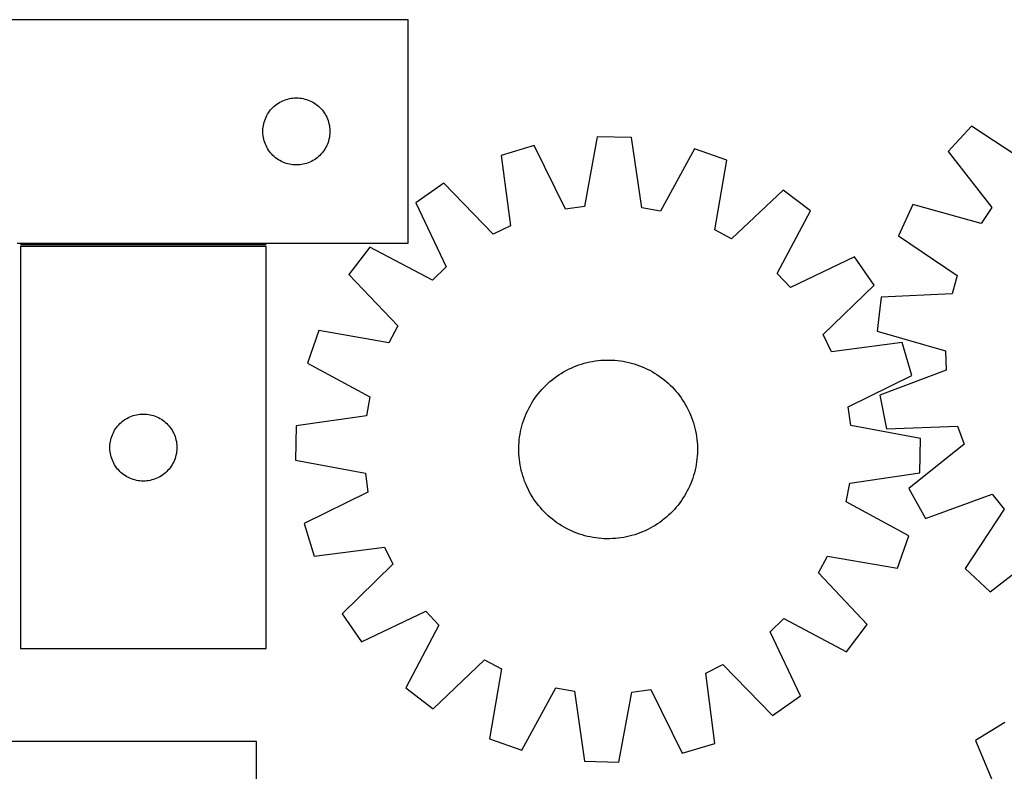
# Model space of a CAD drawing. Header units: millimetres. Extents: x 7 to 1493, y 7 to 2993.
# Tile 11 of 14: x 604 to 1045, y 2655 to 2991. Entities that reach past the tile are written whole.
import ezdxf

# ---------------------------------------------------------------- set-up
doc = ezdxf.new("R2010")
doc.units = ezdxf.units.MM
doc.layers.add('COMMON', color=5, linetype='CONTINUOUS', true_color=0x0000ff)
doc.layers.add('CUT', color=7, linetype='CONTINUOUS', true_color=0x000000)

msp = doc.modelspace()

# ---------------------------------------------------------------- linework, layer by layer
at = {"layer": 'COMMON'}
msp.add_line((714.416839, 2890.307396), (604.416839, 2890.307396), dxfattribs=at)
at = {"layer": 'CUT'}
for p, q in [((777.916838, 2991.057396), (527.916838, 2991.057396)), ((777.916838, 2891.057396), (777.916838, 2991.057396)), ((719.225522, 2953.282821), (719.866395, 2953.714029)), ((719.866395, 2953.714029), (720.528617, 2954.111675)), ((720.528617, 2954.111675), (721.210431, 2954.474702)), ((721.210431, 2954.474702), (721.91003, 2954.802149)), ((721.91003, 2954.802149), (722.625557, 2955.093148)), ((722.625557, 2955.093148), (723.355116, 2955.346927)), ((723.355116, 2955.346927), (724.096771, 2955.562812)), ((724.096771, 2955.562812), (724.848557, 2955.740231)), ((724.848557, 2955.740231), (725.60848, 2955.878714)), ((725.60848, 2955.878714), (726.374523, 2955.977894)), ((726.374523, 2955.977894), (727.144657, 2956.037507)), ((727.144657, 2956.037507), (727.916838, 2956.057396)), ((727.916838, 2956.057396), (728.68902, 2956.037507)), ((728.68902, 2956.037507), (729.459153, 2955.977894)), ((729.459153, 2955.977894), (730.225197, 2955.878714)), ((730.225197, 2955.878714), (730.985119, 2955.740231)), ((730.985119, 2955.740231), (731.736905, 2955.562812)), ((731.736905, 2955.562812), (732.478561, 2955.346927)), ((732.478561, 2955.346927), (733.208119, 2955.093148)), ((733.208119, 2955.093148), (733.923647, 2954.802149)), ((733.923647, 2954.802149), (734.623245, 2954.474702)), ((734.623245, 2954.474702), (735.305059, 2954.111675)), ((735.305059, 2954.111675), (735.967281, 2953.714029)), ((735.967281, 2953.714029), (736.608155, 2953.282821)), ((715.057119, 2948.779288), (715.471683, 2949.431052)), ((715.471683, 2949.431052), (715.91925, 2950.06061)), ((715.91925, 2950.06061), (716.398632, 2950.666294)), ((716.398632, 2950.666294), (716.908558, 2951.246496)), ((716.908558, 2951.246496), (717.447676, 2951.799679)), ((717.447676, 2951.799679), (718.014556, 2952.324375)), ((718.014556, 2952.324375), (718.607696, 2952.819193)), ((718.607696, 2952.819193), (719.225522, 2953.282821)), ((736.608155, 2953.282821), (737.22598, 2952.819193)), ((737.22598, 2952.819193), (737.81912, 2952.324375)), ((737.81912, 2952.324375), (738.386001, 2951.799679)), ((738.386001, 2951.799679), (738.925119, 2951.246496)), ((738.925119, 2951.246496), (739.435045, 2950.666294)), ((739.435045, 2950.666294), (739.914427, 2950.06061)), ((739.914427, 2950.06061), (740.361993, 2949.431052)), ((740.361993, 2949.431052), (740.776558, 2948.779288)), ((713.317873, 2944.502712), (713.51459, 2945.24968)), ((713.51459, 2945.24968), (713.7495, 2945.985532)), ((713.7495, 2945.985532), (714.021979, 2946.708314)), ((714.021979, 2946.708314), (714.331304, 2947.416112)), ((714.331304, 2947.416112), (714.676656, 2948.107047)), ((714.676656, 2948.107047), (715.057119, 2948.779288)), ((740.776558, 2948.779288), (741.15702, 2948.107047)), ((741.15702, 2948.107047), (741.502372, 2947.416112)), ((741.502372, 2947.416112), (741.811698, 2946.708314)), ((741.811698, 2946.708314), (742.084177, 2945.985532)), ((742.084177, 2945.985532), (742.319086, 2945.24968)), ((742.319086, 2945.24968), (742.515804, 2944.502712)), ((712.921811, 2941.443615), (712.961575, 2942.215028)), ((712.921811, 2940.671177), (712.921811, 2941.443615)), ((712.961575, 2939.899764), (712.921811, 2940.671177)), ((712.961575, 2942.215028), (713.040998, 2942.983371)), ((713.040998, 2942.983371), (713.159869, 2943.746607)), ((713.159869, 2943.746607), (713.317873, 2944.502712)), ((742.515804, 2944.502712), (742.673807, 2943.746607)), ((742.673807, 2943.746607), (742.792678, 2942.983371)), ((742.792678, 2942.983371), (742.872101, 2942.215028)), ((742.872101, 2942.215028), (742.911865, 2941.443615)), ((742.911865, 2940.671177), (742.872101, 2939.899764)), ((742.911865, 2941.443615), (742.911865, 2940.671177)), ((1030.190502, 2943.370083), (1019.756752, 2932.062236)), ((1056.714523, 2925.892925), (1030.190502, 2943.370083)), ((713.040998, 2939.131421), (712.961575, 2939.899764)), ((713.159869, 2938.368185), (713.040998, 2939.131421)), ((713.317873, 2937.61208), (713.159869, 2938.368185)), ((713.51459, 2936.865111), (713.317873, 2937.61208)), ((713.7495, 2936.12926), (713.51459, 2936.865111)), ((714.021979, 2935.406478), (713.7495, 2936.12926)), ((742.084177, 2936.12926), (741.811698, 2935.406478)), ((742.319086, 2936.865111), (742.084177, 2936.12926)), ((742.515804, 2937.61208), (742.319086, 2936.865111)), ((742.673807, 2938.368185), (742.515804, 2937.61208)), ((742.792678, 2939.131421), (742.673807, 2938.368185)), ((742.872101, 2939.899764), (742.792678, 2939.131421)), ((862.640715, 2938.651846), (856.861455, 2907.417652)), ((878.023575, 2938.338549), (862.640715, 2938.651846)), ((882.5263, 2906.894945), (878.023575, 2938.338549)), ((714.331304, 2934.69868), (714.021979, 2935.406478)), ((714.676656, 2934.007745), (714.331304, 2934.69868)), ((715.057119, 2933.335504), (714.676656, 2934.007745)), ((715.471683, 2932.68374), (715.057119, 2933.335504)), ((715.91925, 2932.054182), (715.471683, 2932.68374)), ((716.398632, 2931.448498), (715.91925, 2932.054182)), ((716.908558, 2930.868296), (716.398632, 2931.448498)), ((739.435045, 2931.448498), (738.925119, 2930.868296)), ((739.914427, 2932.054182), (739.435045, 2931.448498)), ((740.361993, 2932.68374), (739.914427, 2932.054182)), ((740.776558, 2933.335504), (740.361993, 2932.68374)), ((741.15702, 2934.007745), (740.776558, 2933.335504)), ((741.502372, 2934.69868), (741.15702, 2934.007745)), ((741.811698, 2935.406478), (741.502372, 2934.69868)), ((834.368165, 2934.762277), (819.641381, 2930.306675)), ((848.367119, 2906.249051), (834.368165, 2934.762277)), ((906.114311, 2933.301051), (890.966011, 2905.381456)), ((920.647466, 2928.249522), (906.114311, 2933.301051)), ((1019.756752, 2932.062236), (1039.306799, 2907.026853)), ((717.447676, 2930.315113), (716.908558, 2930.868296)), ((718.014556, 2929.790417), (717.447676, 2930.315113)), ((718.607696, 2929.295599), (718.014556, 2929.790417)), ((719.225522, 2928.831971), (718.607696, 2929.295599)), ((719.866395, 2928.400763), (719.225522, 2928.831971)), ((720.528617, 2928.003117), (719.866395, 2928.400763)), ((721.210431, 2927.64009), (720.528617, 2928.003117)), ((721.91003, 2927.312642), (721.210431, 2927.64009)), ((722.625557, 2927.021644), (721.91003, 2927.312642)), ((723.355116, 2926.767865), (722.625557, 2927.021644)), ((733.208119, 2927.021644), (732.478561, 2926.767865)), ((733.923647, 2927.312642), (733.208119, 2927.021644)), ((734.623245, 2927.64009), (733.923647, 2927.312642)), ((735.305059, 2928.003117), (734.623245, 2927.64009)), ((735.967281, 2928.400763), (735.305059, 2928.003117)), ((736.608155, 2928.831971), (735.967281, 2928.400763)), ((737.22598, 2929.295599), (736.608155, 2928.831971)), ((737.81912, 2929.790417), (737.22598, 2929.295599)), ((738.386001, 2930.315113), (737.81912, 2929.790417)), ((738.925119, 2930.868296), (738.386001, 2930.315113)), ((819.641381, 2930.306675), (823.796875, 2898.815301)), ((915.213204, 2896.95346), (920.647466, 2928.249522)), ((724.096771, 2926.55198), (723.355116, 2926.767865)), ((724.848557, 2926.374561), (724.096771, 2926.55198)), ((725.60848, 2926.236077), (724.848557, 2926.374561)), ((726.374523, 2926.136898), (725.60848, 2926.236077)), ((727.144657, 2926.077285), (726.374523, 2926.136898)), ((727.916838, 2926.057396), (727.144657, 2926.077285)), ((728.68902, 2926.077285), (727.916838, 2926.057396)), ((729.459153, 2926.136898), (728.68902, 2926.077285)), ((730.225197, 2926.236077), (729.459153, 2926.136898)), ((730.985119, 2926.374561), (730.225197, 2926.236077)), ((731.736905, 2926.55198), (730.985119, 2926.374561)), ((732.478561, 2926.767865), (731.736905, 2926.55198)), ((793.954531, 2917.870777), (781.325385, 2909.082421)), ((816.079399, 2895.079002), (793.954531, 2917.870777)), ((945.806671, 2914.778062), (922.772152, 2892.906032)), ((958.067515, 2905.482781), (945.806671, 2914.778062)), ((781.325385, 2909.082421), (795.008864, 2880.416463)), ((856.861455, 2907.417652), (848.367119, 2906.249051)), ((890.966011, 2905.381456), (882.5263, 2906.894945)), ((943.22821, 2877.397736), (958.067515, 2905.482781)), ((1003.923074, 2908.318596), (997.494305, 2894.339988)), ((1034.549656, 2899.893204), (1003.923074, 2908.318596)), ((1039.306799, 2907.026853), (1034.549656, 2899.893204)), ((823.796875, 2898.815301), (816.079399, 2895.079002)), ((922.772152, 2892.906032), (915.213204, 2896.95346)), ((997.494305, 2894.339988), (1023.823864, 2876.571221)), ((602.916838, 2891.057396), (777.916838, 2891.057396)), ((714.416839, 2889.557395), (604.416839, 2889.557395)), ((604.416839, 2889.557395), (604.416839, 2709.557395)), ((714.416839, 2709.557395), (714.416839, 2889.557395)), ((760.738643, 2889.317505), (751.443362, 2877.056661)), ((788.823688, 2874.4782), (760.738643, 2889.317505)), ((977.83243, 2884.896039), (949.166472, 2871.21256)), ((986.620786, 2872.266892), (977.83243, 2884.896039)), ((795.008864, 2880.416463), (788.823688, 2874.4782)), ((751.443362, 2877.056661), (773.315392, 2854.022143)), ((949.166472, 2871.21256), (943.22821, 2877.397736)), ((1023.823864, 2876.571221), (1021.50397, 2868.316679)), ((963.829012, 2850.142025), (986.620786, 2872.266892)), ((989.77277, 2866.865568), (987.978275, 2851.584523)), ((1021.50397, 2868.316679), (989.77277, 2866.865568)), ((773.315392, 2854.022143), (769.267964, 2846.463195)), ((737.971901, 2851.897457), (732.920373, 2837.364301)), ((769.267964, 2846.463195), (737.971901, 2851.897457)), ((967.565311, 2842.424548), (963.829012, 2850.142025)), ((987.978275, 2851.584523), (1018.510025, 2842.821703)), ((999.056684, 2846.580042), (967.565311, 2842.424548)), ((1003.512287, 2831.853259), (999.056684, 2846.580042)), ((1018.510025, 2842.821703), (1018.854469, 2834.25428)), ((732.920373, 2837.364301), (760.839968, 2822.216001)), ((848.655564, 2834.026291), (849.773359, 2834.600347)), ((849.773359, 2834.600347), (850.908635, 2835.139008)), ((850.908635, 2835.139008), (852.06027, 2835.641744)), ((852.06027, 2835.641744), (853.227128, 2836.108058)), ((853.227128, 2836.108058), (854.408058, 2836.537491)), ((854.408058, 2836.537491), (855.601894, 2836.929617)), ((855.601894, 2836.929617), (856.807457, 2837.28405)), ((856.807457, 2837.28405), (858.023559, 2837.600441)), ((858.023559, 2837.600441), (859.248999, 2837.878477)), ((859.248999, 2837.878477), (860.482567, 2838.117884)), ((860.482567, 2838.117884), (861.723047, 2838.318426)), ((861.723047, 2838.318426), (862.969214, 2838.479904)), ((862.969214, 2838.479904), (864.219838, 2838.60216)), ((864.219838, 2838.60216), (865.473685, 2838.685072)), ((865.473685, 2838.685072), (866.729518, 2838.728558)), ((866.729518, 2838.728558), (867.986096, 2838.732577)), ((867.986096, 2838.732577), (869.242182, 2838.697124)), ((869.242182, 2838.697124), (870.496533, 2838.622233)), ((870.496533, 2838.622233), (871.747914, 2838.50798)), ((871.747914, 2838.50798), (872.995088, 2838.354476)), ((872.995088, 2838.354476), (874.236825, 2838.161873)), ((874.236825, 2838.161873), (875.471899, 2837.930361)), ((875.471899, 2837.930361), (876.699093, 2837.660169)), ((876.699093, 2837.660169), (877.917193, 2837.351563)), ((877.917193, 2837.351563), (879.124999, 2837.004847)), ((879.124999, 2837.004847), (880.321319, 2836.620365)), ((880.321319, 2836.620365), (881.504971, 2836.198495)), ((881.504971, 2836.198495), (882.674788, 2835.739654)), ((882.674788, 2835.739654), (883.829615, 2835.244295)), ((883.829615, 2835.244295), (884.968313, 2834.712906)), ((884.968313, 2834.712906), (886.089757, 2834.146012)), ((842.376301, 2829.872779), (843.36673, 2830.646121)), ((843.36673, 2830.646121), (844.380962, 2831.387971)), ((844.380962, 2831.387971), (845.417995, 2832.097597)), ((845.417995, 2832.097597), (846.476807, 2832.774298)), ((846.476807, 2832.774298), (847.556351, 2833.417408)), ((847.556351, 2833.417408), (848.655564, 2834.026291)), ((886.089757, 2834.146012), (887.192842, 2833.544172)), ((887.192842, 2833.544172), (888.276478, 2832.90798)), ((888.276478, 2832.90798), (889.339596, 2832.238064)), ((889.339596, 2832.238064), (890.381147, 2831.535086)), ((890.381147, 2831.535086), (891.400103, 2830.799739)), ((891.400103, 2830.799739), (892.395458, 2830.032748)), ((974.999061, 2817.854305), (1003.512287, 2831.853259)), ((1018.854469, 2834.25428), (989.124722, 2823.068712)), ((837.814529, 2825.561452), (838.671787, 2826.48021)), ((838.671787, 2826.48021), (839.557481, 2827.371587)), ((839.557481, 2827.371587), (840.470736, 2828.234704)), ((840.470736, 2828.234704), (841.410652, 2829.068709)), ((841.410652, 2829.068709), (842.376301, 2829.872779)), ((892.395458, 2830.032748), (893.36623, 2829.234871)), ((893.36623, 2829.234871), (894.311462, 2828.406895)), ((894.311462, 2828.406895), (895.23022, 2827.549637)), ((895.23022, 2827.549637), (896.121597, 2826.663943)), ((896.121597, 2826.663943), (896.984714, 2825.750688)), ((896.984714, 2825.750688), (897.818719, 2824.810771)), ((760.839968, 2822.216001), (759.326478, 2813.77629)), ((833.983359, 2820.589586), (834.686338, 2821.631137)), ((834.686338, 2821.631137), (835.421685, 2822.650093)), ((835.421685, 2822.650093), (836.188676, 2823.645448)), ((836.188676, 2823.645448), (836.986553, 2824.616221)), ((836.986553, 2824.616221), (837.814529, 2825.561452)), ((897.818719, 2824.810771), (898.622789, 2823.845122)), ((898.622789, 2823.845122), (899.39613, 2822.854693)), ((899.39613, 2822.854693), (900.13798, 2821.840462)), ((900.13798, 2821.840462), (900.847606, 2820.803428)), ((989.124722, 2823.068712), (992.140158, 2807.981045)), ((831.508518, 2816.218303), (832.075412, 2817.339748)), ((832.075412, 2817.339748), (832.677252, 2818.442832)), ((832.677252, 2818.442832), (833.313444, 2819.526468)), ((833.313444, 2819.526468), (833.983359, 2820.589586)), ((900.847606, 2820.803428), (901.524308, 2819.744617)), ((901.524308, 2819.744617), (902.167418, 2818.665072)), ((902.167418, 2818.665072), (902.776301, 2817.56586)), ((902.776301, 2817.56586), (903.350357, 2816.448064)), ((976.167661, 2809.359969), (974.999061, 2817.854305)), ((651.366396, 2812.214028), (652.028618, 2812.611674)), ((652.028618, 2812.611674), (652.710432, 2812.974701)), ((652.710432, 2812.974701), (653.410031, 2813.302148)), ((653.410031, 2813.302148), (654.125558, 2813.593147)), ((654.125558, 2813.593147), (654.855117, 2813.846926)), ((654.855117, 2813.846926), (655.596772, 2814.062811)), ((655.596772, 2814.062811), (656.348558, 2814.24023)), ((656.348558, 2814.24023), (657.108481, 2814.378713)), ((657.108481, 2814.378713), (657.874524, 2814.477893)), ((657.874524, 2814.477893), (658.644658, 2814.537506)), ((658.644658, 2814.537506), (659.416839, 2814.557395)), ((659.416839, 2814.557395), (660.189021, 2814.537506)), ((660.189021, 2814.537506), (660.959154, 2814.477893)), ((660.959154, 2814.477893), (661.725198, 2814.378713)), ((661.725198, 2814.378713), (662.48512, 2814.24023)), ((662.48512, 2814.24023), (663.236906, 2814.062811)), ((663.236906, 2814.062811), (663.978562, 2813.846926)), ((663.978562, 2813.846926), (664.70812, 2813.593147)), ((664.70812, 2813.593147), (665.423648, 2813.302148)), ((665.423648, 2813.302148), (666.123246, 2812.974701)), ((666.123246, 2812.974701), (666.80506, 2812.611674)), ((666.80506, 2812.611674), (667.467282, 2812.214028)), ((759.326478, 2813.77629), (727.882874, 2809.273565)), ((829.601059, 2811.571309), (830.022928, 2812.754961)), ((830.022928, 2812.754961), (830.481769, 2813.924778)), ((830.481769, 2813.924778), (830.977129, 2815.079606)), ((830.977129, 2815.079606), (831.508518, 2816.218303)), ((903.350357, 2816.448064), (903.889018, 2815.312789)), ((903.889018, 2815.312789), (904.391754, 2814.161154)), ((904.391754, 2814.161154), (904.858068, 2812.994296)), ((904.858068, 2812.994296), (905.2875, 2811.813366)), ((646.971684, 2807.931051), (647.419251, 2808.560609)), ((647.419251, 2808.560609), (647.898633, 2809.166293)), ((647.898633, 2809.166293), (648.408559, 2809.746495)), ((648.408559, 2809.746495), (648.947677, 2810.299678)), ((648.947677, 2810.299678), (649.514557, 2810.824374)), ((649.514557, 2810.824374), (650.107697, 2811.319192)), ((650.107697, 2811.319192), (650.725523, 2811.78282)), ((650.725523, 2811.78282), (651.366396, 2812.214028)), ((667.467282, 2812.214028), (668.108156, 2811.78282)), ((668.108156, 2811.78282), (668.725981, 2811.319192)), ((668.725981, 2811.319192), (669.319121, 2810.824374)), ((669.319121, 2810.824374), (669.886002, 2810.299678)), ((669.886002, 2810.299678), (670.42512, 2809.746495)), ((670.42512, 2809.746495), (670.935046, 2809.166293)), ((670.935046, 2809.166293), (671.414428, 2808.560609)), ((671.414428, 2808.560609), (671.861994, 2807.931051)), ((727.882874, 2809.273565), (727.569578, 2793.890705)), ((828.561255, 2807.949083), (828.869861, 2809.167184)), ((828.869861, 2809.167184), (829.216576, 2810.37499)), ((829.216576, 2810.37499), (829.601059, 2811.571309)), ((905.2875, 2811.813366), (905.679626, 2810.61953)), ((905.679626, 2810.61953), (906.03406, 2809.413966)), ((906.03406, 2809.413966), (906.350451, 2808.197865)), ((906.350451, 2808.197865), (906.628487, 2806.972425)), ((1007.401856, 2803.580709), (976.167661, 2809.359969)), ((992.140158, 2807.981045), (1023.885438, 2809.081937)), ((1023.885438, 2809.081937), (1026.860503, 2801.040273)), ((644.817874, 2803.002711), (645.014591, 2803.749679)), ((645.014591, 2803.749679), (645.249501, 2804.485531)), ((645.249501, 2804.485531), (645.52198, 2805.208313)), ((645.52198, 2805.208313), (645.831305, 2805.916111)), ((645.831305, 2805.916111), (646.176657, 2806.607046)), ((646.176657, 2806.607046), (646.55712, 2807.279287)), ((646.55712, 2807.279287), (646.971684, 2807.931051)), ((671.861994, 2807.931051), (672.276559, 2807.279287)), ((672.276559, 2807.279287), (672.657021, 2806.607046)), ((672.657021, 2806.607046), (673.002373, 2805.916111)), ((673.002373, 2805.916111), (673.311699, 2805.208313)), ((673.311699, 2805.208313), (673.584178, 2804.485531)), ((673.584178, 2804.485531), (673.819087, 2803.749679)), ((673.819087, 2803.749679), (674.015805, 2803.002711)), ((827.713444, 2802.997904), (827.866948, 2804.245078)), ((827.866948, 2804.245078), (828.059551, 2805.486815)), ((828.059551, 2805.486815), (828.291063, 2806.72189)), ((828.291063, 2806.72189), (828.561255, 2807.949083)), ((906.628487, 2806.972425), (906.867894, 2805.738856)), ((906.867894, 2805.738856), (907.068436, 2804.498377)), ((907.068436, 2804.498377), (907.229914, 2803.25221)), ((644.421812, 2799.943614), (644.461576, 2800.715027)), ((644.421812, 2799.171176), (644.421812, 2799.943614)), ((644.461576, 2800.715027), (644.540999, 2801.48337)), ((644.540999, 2801.48337), (644.65987, 2802.246606)), ((644.65987, 2802.246606), (644.817874, 2803.002711)), ((674.015805, 2803.002711), (674.173808, 2802.246606)), ((674.173808, 2802.246606), (674.292679, 2801.48337)), ((674.292679, 2801.48337), (674.372102, 2800.715027)), ((674.372102, 2800.715027), (674.411866, 2799.943614)), ((674.411866, 2799.943614), (674.411866, 2799.171176)), ((827.488847, 2799.236087), (827.5243, 2800.492172)), ((827.492865, 2797.979508), (827.488847, 2799.236087)), ((827.5243, 2800.492172), (827.59919, 2801.746524)), ((827.59919, 2801.746524), (827.713444, 2802.997904)), ((907.229914, 2803.25221), (907.352169, 2802.001586)), ((907.352169, 2802.001586), (907.435081, 2800.747739)), ((907.435081, 2800.747739), (907.478568, 2799.491906)), ((907.478568, 2799.491906), (907.482587, 2798.235327)), ((1026.860503, 2801.040273), (1002.042365, 2781.215169)), ((1007.088559, 2788.197849), (1007.401856, 2803.580709)), ((644.461576, 2798.399763), (644.421812, 2799.171176)), ((644.540999, 2797.63142), (644.461576, 2798.399763)), ((644.65987, 2796.868184), (644.540999, 2797.63142)), ((644.817874, 2796.112079), (644.65987, 2796.868184)), ((645.014591, 2795.36511), (644.817874, 2796.112079)), ((645.249501, 2794.629259), (645.014591, 2795.36511)), ((673.819087, 2795.36511), (673.584178, 2794.629259)), ((674.015805, 2796.112079), (673.819087, 2795.36511)), ((674.173808, 2796.868184), (674.015805, 2796.112079)), ((674.292679, 2797.63142), (674.173808, 2796.868184)), ((674.372102, 2798.399763), (674.292679, 2797.63142)), ((674.411866, 2799.171176), (674.372102, 2798.399763)), ((827.536352, 2796.723675), (827.492865, 2797.979508)), ((827.619264, 2795.469828), (827.536352, 2796.723675)), ((827.74152, 2794.219204), (827.619264, 2795.469828)), ((907.372243, 2795.72489), (907.257989, 2794.47351)), ((907.447133, 2796.979242), (907.372243, 2795.72489)), ((907.482587, 2798.235327), (907.447133, 2796.979242)), ((645.52198, 2793.906477), (645.249501, 2794.629259)), ((645.831305, 2793.198679), (645.52198, 2793.906477)), ((646.176657, 2792.507744), (645.831305, 2793.198679)), ((646.55712, 2791.835503), (646.176657, 2792.507744)), ((646.971684, 2791.183739), (646.55712, 2791.835503)), ((647.419251, 2790.554181), (646.971684, 2791.183739)), ((647.898633, 2789.948497), (647.419251, 2790.554181)), ((671.414428, 2790.554181), (670.935046, 2789.948497)), ((671.861994, 2791.183739), (671.414428, 2790.554181)), ((672.276559, 2791.835503), (671.861994, 2791.183739)), ((672.657021, 2792.507744), (672.276559, 2791.835503)), ((673.002373, 2793.198679), (672.657021, 2792.507744)), ((673.311699, 2793.906477), (673.002373, 2793.198679)), ((673.584178, 2794.629259), (673.311699, 2793.906477)), ((727.569578, 2793.890705), (758.803772, 2788.111445)), ((827.902998, 2792.973037), (827.74152, 2794.219204)), ((828.103539, 2791.732558), (827.902998, 2792.973037)), ((828.342946, 2790.498989), (828.103539, 2791.732558)), ((828.620982, 2789.273549), (828.342946, 2790.498989)), ((906.68037, 2790.749524), (906.410178, 2789.522331)), ((906.911882, 2791.984599), (906.68037, 2790.749524)), ((907.104485, 2793.226336), (906.911882, 2791.984599)), ((907.257989, 2794.47351), (907.104485, 2793.226336)), ((648.408559, 2789.368295), (647.898633, 2789.948497)), ((648.947677, 2788.815112), (648.408559, 2789.368295)), ((649.514557, 2788.290416), (648.947677, 2788.815112)), ((650.107697, 2787.795598), (649.514557, 2788.290416)), ((650.725523, 2787.33197), (650.107697, 2787.795598)), ((651.366396, 2786.900762), (650.725523, 2787.33197)), ((652.028618, 2786.503116), (651.366396, 2786.900762)), ((652.710432, 2786.140089), (652.028618, 2786.503116)), ((653.410031, 2785.812641), (652.710432, 2786.140089)), ((666.123246, 2786.140089), (665.423648, 2785.812641)), ((666.80506, 2786.503116), (666.123246, 2786.140089)), ((667.467282, 2786.900762), (666.80506, 2786.503116)), ((668.108156, 2787.33197), (667.467282, 2786.900762)), ((668.725981, 2787.795598), (668.108156, 2787.33197)), ((669.319121, 2788.290416), (668.725981, 2787.795598)), ((669.886002, 2788.815112), (669.319121, 2788.290416)), ((670.42512, 2789.368295), (669.886002, 2788.815112)), ((670.935046, 2789.948497), (670.42512, 2789.368295)), ((758.803772, 2788.111445), (759.972372, 2779.617109)), ((828.937373, 2788.057448), (828.620982, 2789.273549)), ((829.291807, 2786.851884), (828.937373, 2788.057448)), ((829.683933, 2785.658048), (829.291807, 2786.851884)), ((905.754857, 2787.096424), (905.370375, 2785.900105)), ((906.101572, 2788.30423), (905.754857, 2787.096424)), ((906.410178, 2789.522331), (906.101572, 2788.30423)), ((975.644955, 2783.695124), (1007.088559, 2788.197849)), ((654.125558, 2785.521643), (653.410031, 2785.812641)), ((654.855117, 2785.267864), (654.125558, 2785.521643)), ((655.596772, 2785.051979), (654.855117, 2785.267864)), ((656.348558, 2784.87456), (655.596772, 2785.051979)), ((657.108481, 2784.736076), (656.348558, 2784.87456)), ((657.874524, 2784.636897), (657.108481, 2784.736076)), ((658.644658, 2784.577284), (657.874524, 2784.636897)), ((659.416839, 2784.557395), (658.644658, 2784.577284)), ((660.189021, 2784.577284), (659.416839, 2784.557395)), ((660.959154, 2784.636897), (660.189021, 2784.577284)), ((661.725198, 2784.736076), (660.959154, 2784.636897)), ((662.48512, 2784.87456), (661.725198, 2784.736076)), ((663.236906, 2785.051979), (662.48512, 2784.87456)), ((663.978562, 2785.267864), (663.236906, 2785.051979)), ((664.70812, 2785.521643), (663.978562, 2785.267864)), ((665.423648, 2785.812641), (664.70812, 2785.521643)), ((830.113365, 2784.477118), (829.683933, 2785.658048)), ((830.579679, 2783.31026), (830.113365, 2784.477118)), ((831.082415, 2782.158625), (830.579679, 2783.31026)), ((831.621077, 2781.02335), (831.082415, 2782.158625)), ((903.994304, 2782.391809), (903.462915, 2781.253111)), ((904.489664, 2783.546636), (903.994304, 2782.391809)), ((904.948505, 2784.716453), (904.489664, 2783.546636)), ((905.370375, 2785.900105), (904.948505, 2784.716453)), ((974.131466, 2775.255413), (975.644955, 2783.695124)), ((759.972372, 2779.617109), (731.459147, 2765.618155)), ((832.195132, 2779.905554), (831.621077, 2781.02335)), ((832.804016, 2778.806342), (832.195132, 2779.905554)), ((833.447125, 2777.726797), (832.804016, 2778.806342)), ((834.123827, 2776.667986), (833.447125, 2777.726797)), ((901.65799, 2777.944946), (900.988074, 2776.881828)), ((902.294181, 2779.028582), (901.65799, 2777.944946)), ((902.896021, 2780.131666), (902.294181, 2779.028582)), ((903.462915, 2781.253111), (902.896021, 2780.131666)), ((1002.042365, 2781.215169), (1009.57256, 2767.797766)), ((1009.57256, 2767.797766), (1039.423921, 2778.654608)), ((1039.423921, 2778.654608), (1044.738387, 2771.925876)), ((834.833453, 2775.630952), (834.123827, 2776.667986)), ((835.575303, 2774.616721), (834.833453, 2775.630952)), ((836.348644, 2773.626292), (835.575303, 2774.616721)), ((837.152715, 2772.660643), (836.348644, 2773.626292)), ((897.984881, 2772.855193), (897.156905, 2771.909962)), ((898.782758, 2773.825966), (897.984881, 2772.855193)), ((899.549748, 2774.821321), (898.782758, 2773.825966)), ((900.285096, 2775.840277), (899.549748, 2774.821321)), ((900.988074, 2776.881828), (900.285096, 2775.840277)), ((1002.05106, 2760.107113), (974.131466, 2775.255413)), ((837.98672, 2771.720727), (837.152715, 2772.660643)), ((838.849837, 2770.807471), (837.98672, 2771.720727)), ((839.741214, 2769.921777), (838.849837, 2770.807471)), ((840.659971, 2769.064519), (839.741214, 2769.921777)), ((841.605203, 2768.236543), (840.659971, 2769.064519)), ((893.560781, 2768.402705), (892.595132, 2767.598635)), ((894.500697, 2769.23671), (893.560781, 2768.402705)), ((895.413953, 2770.099827), (894.500697, 2769.23671)), ((896.299647, 2770.991204), (895.413953, 2770.099827)), ((897.156905, 2771.909962), (896.299647, 2770.991204)), ((1044.738387, 2771.925876), (1027.261229, 2745.401855)), ((731.459147, 2765.618155), (735.914749, 2750.891372)), ((842.575975, 2767.438666), (841.605203, 2768.236543)), ((843.57133, 2766.671675), (842.575975, 2767.438666)), ((844.590286, 2765.936328), (843.57133, 2766.671675)), ((845.631837, 2765.23335), (844.590286, 2765.936328)), ((846.694955, 2764.563434), (845.631837, 2765.23335)), ((847.778591, 2763.927242), (846.694955, 2764.563434)), ((848.881676, 2763.325402), (847.778591, 2763.927242)), ((887.415082, 2764.054006), (886.31587, 2763.445123)), ((888.494627, 2764.697116), (887.415082, 2764.054006)), ((889.553438, 2765.373818), (888.494627, 2764.697116)), ((890.590471, 2766.083443), (889.553438, 2765.373818)), ((891.604703, 2766.825293), (890.590471, 2766.083443)), ((892.595132, 2767.598635), (891.604703, 2766.825293)), ((850.00312, 2762.758508), (848.881676, 2763.325402)), ((851.141818, 2762.227119), (850.00312, 2762.758508)), ((852.296645, 2761.73176), (851.141818, 2762.227119)), ((853.466462, 2761.272919), (852.296645, 2761.73176)), ((854.650115, 2760.851049), (853.466462, 2761.272919)), ((855.846434, 2760.466567), (854.650115, 2760.851049)), ((857.05424, 2760.119852), (855.846434, 2760.466567)), ((858.272341, 2759.811246), (857.05424, 2760.119852)), ((859.499534, 2759.541053), (858.272341, 2759.811246)), ((860.734608, 2759.309541), (859.499534, 2759.541053)), ((875.722435, 2759.592937), (874.488866, 2759.35353)), ((876.947874, 2759.870973), (875.722435, 2759.592937)), ((878.163976, 2760.187364), (876.947874, 2759.870973)), ((879.36954, 2760.541797), (878.163976, 2760.187364)), ((880.563376, 2760.933923), (879.36954, 2760.541797)), ((881.744305, 2761.363356), (880.563376, 2760.933923)), ((882.911163, 2761.82967), (881.744305, 2761.363356)), ((884.062798, 2762.332406), (882.911163, 2761.82967)), ((885.198074, 2762.871067), (884.062798, 2762.332406)), ((886.31587, 2763.445123), (885.198074, 2762.871067)), ((996.999532, 2745.573957), (1002.05106, 2760.107113)), ((861.976345, 2759.116938), (860.734608, 2759.309541)), ((863.22352, 2758.963434), (861.976345, 2759.116938)), ((864.4749, 2758.849181), (863.22352, 2758.963434)), ((865.729252, 2758.77429), (864.4749, 2758.849181)), ((866.985337, 2758.738837), (865.729252, 2758.77429)), ((868.241916, 2758.742856), (866.985337, 2758.738837)), ((869.497748, 2758.786342), (868.241916, 2758.742856)), ((870.751596, 2758.869255), (869.497748, 2758.786342)), ((872.00222, 2758.99151), (870.751596, 2758.869255)), ((873.248386, 2759.152988), (872.00222, 2758.99151)), ((874.488866, 2759.35353), (873.248386, 2759.152988)), ((735.914749, 2750.891372), (767.406123, 2755.046866)), ((767.406123, 2755.046866), (771.142422, 2747.329389)), ((961.656041, 2743.449271), (965.703469, 2751.008219)), ((965.703469, 2751.008219), (996.999532, 2745.573957)), ((1038.569076, 2734.968105), (1063.604459, 2754.518153)), ((771.142422, 2747.329389), (748.350647, 2725.204522)), ((983.528072, 2720.414753), (961.656041, 2743.449271)), ((1027.261229, 2745.401855), (1038.569076, 2734.968105)), ((748.350647, 2725.204522), (757.139003, 2712.575375)), ((757.139003, 2712.575375), (785.804961, 2726.258854)), ((785.804961, 2726.258854), (791.743224, 2720.073678)), ((791.743224, 2720.073678), (776.903918, 2691.988633)), ((939.962569, 2717.054951), (946.147745, 2722.993214)), ((946.147745, 2722.993214), (974.232791, 2708.153909)), ((974.232791, 2708.153909), (983.528072, 2720.414753)), ((953.646049, 2688.388993), (939.962569, 2717.054951)), ((604.416839, 2709.557395), (714.416839, 2709.557395)), ((789.164762, 2682.693352), (812.199281, 2704.565383)), ((812.199281, 2704.565383), (819.758229, 2700.517954)), ((911.174558, 2698.656113), (918.892034, 2702.392412)), ((918.892034, 2702.392412), (941.016902, 2679.600638)), ((819.758229, 2700.517954), (814.323967, 2669.221892)), ((915.330052, 2667.164739), (911.174558, 2698.656113)), ((776.903918, 2691.988633), (789.164762, 2682.693352)), ((828.857123, 2664.170363), (844.005422, 2692.089958)), ((844.005422, 2692.089958), (852.445133, 2690.576469)), ((852.445133, 2690.576469), (856.947858, 2659.132865)), ((872.330719, 2658.819568), (878.109978, 2690.053763)), ((878.109978, 2690.053763), (886.604315, 2691.222363)), ((886.604315, 2691.222363), (900.603268, 2662.709137)), ((941.016902, 2679.600638), (953.646049, 2688.388993)), ((1045.086056, 2676.573209), (1032.020456, 2668.447901)), ((710.070094, 2667.958772), (410.070094, 2667.958772)), ((710.070094, 2417.958772), (710.070094, 2667.958772)), ((814.323967, 2669.221892), (828.857123, 2664.170363)), ((900.603268, 2662.709137), (915.330052, 2667.164739)), ((1032.020456, 2668.447901), (1044.207269, 2639.114365)), ((856.947858, 2659.132865), (872.330719, 2658.819568))]:
    msp.add_line(p, q, dxfattribs=at)

doc.saveas('drawing.dxf')
